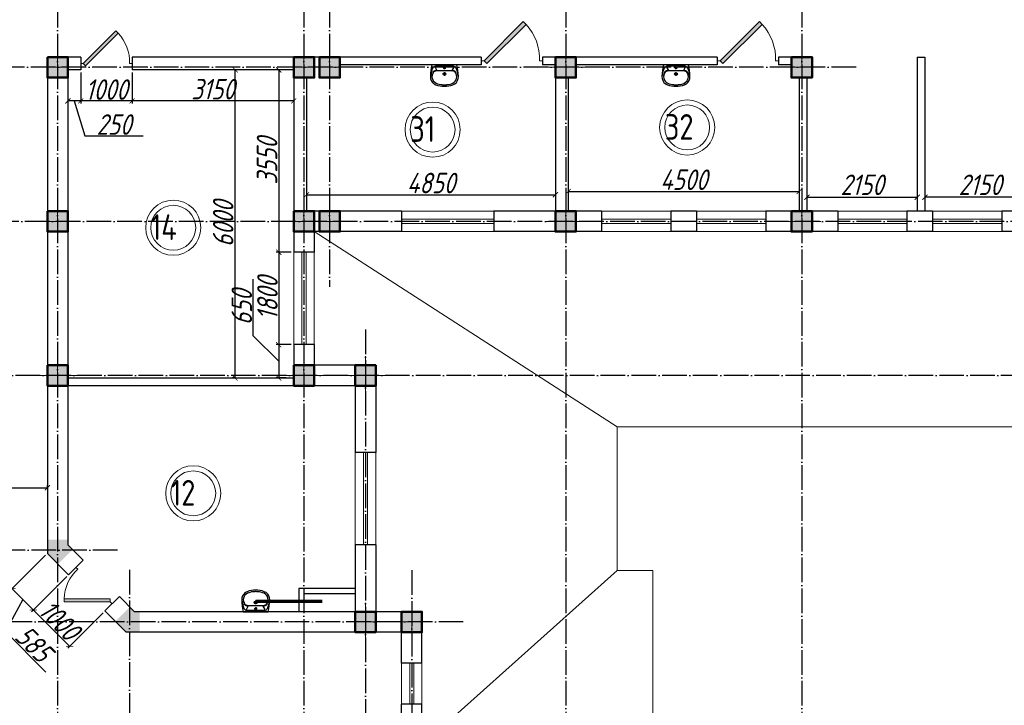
# Model space of a CAD drawing. Extents: x -4445 to 1909585, y 1860 to 289234.
# Tile 77 of 110: x 513676 to 532863, y 234606 to 247956. Entities that reach past the tile are written whole.
import ezdxf

# ---------------------------------------------------------------- set-up
doc = ezdxf.new("R2010")
doc.units = 0
doc.header["$LTSCALE"] = 0.5
doc.header["$MEASUREMENT"] = 0
doc.header["$PDMODE"] = 34
doc.header["$PDSIZE"] = 3
doc.linetypes.add('ACAD_ISO04W100', pattern=[30, 24, -3, 0, -3])
doc.layers.get('0').update_dxf_attribs({"linetype": 'CONTINUOUS', "lineweight": 18})
doc.layers.get('DEFPOINTS').update_dxf_attribs({"color": 2, "linetype": 'CONTINUOUS', "lineweight": 13})
for name, color, linetype in [('kolonn', 7, 'CONTINUOUS'), ('os', 3, 'CONTINUOUS'), ('su', 7, 'CONTINUOUS')]:
    doc.layers.add(name, color=color, linetype=linetype)
doc.layers.add('К1', color=24, linetype='бытовая канализация', lineweight=70)
doc.styles.get("Standard").update_dxf_attribs({"font": 'spds.shx', "oblique": 15})
doc.linetypes.add('бытовая канализация', pattern='A,5,-0.5,["К1",Standard,S=0.7,R=0,X=0,Y=-0.35],-2', length=7.5)
doc.dimstyles.new('ISO-25', dxfattribs={"dimtxt": 400, "dimasz": 100, "dimexe": 50, "dimexo": 50, "dimgap": 20, "dimtad": 1, "dimdec": 0, "dimtxsty": 'Standard', "dimblk": 'ARCHTICK', "dimcen": 20, "dimclrd": 1, "dimclre": 1, "dimadec": 0, "dimazin": 0, "dimtfac": 1, "dimtdec": 0, "dimtmove": 0, "dimatfit": 3, "dimldrblk": 'ARCHTICK', "dimfxl": 1, "dimarcsym": 0})

# ---------------------------------------------------------------- blocks, each defined once
blk = doc.blocks.new('jfgjhsdf')
blk.add_hatch(color=1).paths.add_polyline_path([(-593, 731), (-637, 687), (0, 50), (44, 94)])
at = {"color": 1}
for p, q in [((0, 1000), (0, 950)), ((0, 50), (0, 0))]:
    blk.add_line(p, q, dxfattribs=at)
blk.add_lwpolyline([(0, 50), (-637, 687), (-593, 731), (44, 94), (0, 50)], dxfattribs=at)
blk.add_arc((-33, 130), 821, 87.662, 132.9147, dxfattribs=at)
blk = doc.blocks.new('_ArchTick')
at = {"color": 0, "linetype": 'ByBlock', "const_width": 0.15}
blk.add_lwpolyline([(-0.5, -0.5), (0.5, 0.5)], dxfattribs=at)
blk = doc.blocks.new('*D2473')
at = {"color": 1, "lineweight": -2, "transparency": 16777216}
for p, q in [((511616, 238847), (511616, 238892)), ((514216, 238847), (514216, 238892)), ((511616, 238842), (514216, 238842))]:
    blk.add_line(p, q, dxfattribs=at)
at = {"layer": 'DEFPOINTS', "color": 0, "transparency": 16777216}
for p in [(511616, 238797), (514216, 238842), (514216, 238797)]:
    blk.add_point(p, dxfattribs=at)
at = {"color": 1, "lineweight": -2, "transparency": 16777216, "xscale": 100, "yscale": 100, "zscale": 100, "rotation": 180}
blk.add_blockref('_ArchTick', (511616, 238842), dxfattribs=at)
at = {"color": 1, "lineweight": -2, "transparency": 16777216, "xscale": 100, "yscale": 100, "zscale": 100}
blk.add_blockref('_ArchTick', (514216, 238842), dxfattribs=at)
at = {"color": 0, "transparency": 16777216, "insert": (512916, 239077), "char_height": 400, "attachment_point": 5}
blk.add_mtext('2600', dxfattribs=at)
blk = doc.blocks.new('*D2348')
at = {"color": 1, "lineweight": -2, "transparency": 16777216}
for p, q in [((517873, 246979), (517824, 246979)), ((517874, 240979), (517874, 246979)), ((517873, 240979), (517824, 240979))]:
    blk.add_line(p, q, dxfattribs=at)
at = {"layer": 'DEFPOINTS', "color": 0, "transparency": 16777216}
for p in [(517874, 246979), (517923, 246979), (517923, 240979)]:
    blk.add_point(p, dxfattribs=at)
at = {"color": 1, "lineweight": -2, "transparency": 16777216, "xscale": 100, "yscale": 100, "zscale": 100}
for p, rotation in [((517874, 246979), 90), ((517874, 240979), 270)]:
    blk.add_blockref('_ArchTick', p, dxfattribs=dict(at, rotation=rotation))
at = {"color": 0, "transparency": 16777216, "insert": (517642, 243979), "char_height": 400, "attachment_point": 5, "rotation": 90}
blk.add_mtext('6000', dxfattribs=at)
blk = doc.blocks.new('*D2475')
at = {"color": 1, "lineweight": -2, "transparency": 16777216}
for p, q in [((519266, 244655), (519266, 244497)), ((524116, 244655), (524116, 244497)), ((519266, 244547), (524116, 244547))]:
    blk.add_line(p, q, dxfattribs=at)
at = {"layer": 'DEFPOINTS', "color": 0, "transparency": 16777216}
for p in [(519266, 244705), (524116, 244705), (524116, 244547)]:
    blk.add_point(p, dxfattribs=at)
at = {"color": 1, "lineweight": -2, "transparency": 16777216, "xscale": 100, "yscale": 100, "zscale": 100, "rotation": 180}
blk.add_blockref('_ArchTick', (519266, 244547), dxfattribs=at)
at = {"color": 1, "lineweight": -2, "transparency": 16777216, "xscale": 100, "yscale": 100, "zscale": 100}
blk.add_blockref('_ArchTick', (524116, 244547), dxfattribs=at)
at = {"color": 0, "transparency": 16777216, "insert": (521691, 244775), "char_height": 400, "attachment_point": 5}
blk.add_mtext('4850', dxfattribs=at)
blk = doc.blocks.new('*D2476')
at = {"color": 1, "lineweight": -2, "transparency": 16777216}
for p, q in [((524366, 244690), (524366, 244562)), ((528866, 244690), (528866, 244562)), ((524366, 244612), (528866, 244612))]:
    blk.add_line(p, q, dxfattribs=at)
at = {"layer": 'DEFPOINTS', "color": 0, "transparency": 16777216}
for p in [(524366, 244740), (528866, 244740), (528866, 244612)]:
    blk.add_point(p, dxfattribs=at)
at = {"color": 1, "lineweight": -2, "transparency": 16777216, "xscale": 100, "yscale": 100, "zscale": 100, "rotation": 180}
blk.add_blockref('_ArchTick', (524366, 244612), dxfattribs=at)
at = {"color": 1, "lineweight": -2, "transparency": 16777216, "xscale": 100, "yscale": 100, "zscale": 100}
blk.add_blockref('_ArchTick', (528866, 244612), dxfattribs=at)
at = {"color": 0, "transparency": 16777216, "insert": (526616, 244840), "char_height": 400, "attachment_point": 5}
blk.add_mtext('4500', dxfattribs=at)
blk = doc.blocks.new('*D2363')
at = {"color": 1, "lineweight": -2, "transparency": 16777216}
for p, q in [((529016, 244604), (529016, 244448)), ((529016, 244498), (531166, 244498)), ((531166, 244604), (531166, 244448))]:
    blk.add_line(p, q, dxfattribs=at)
at = {"layer": 'DEFPOINTS', "color": 0, "transparency": 16777216}
for p in [(529016, 244654), (531166, 244654), (531166, 244498)]:
    blk.add_point(p, dxfattribs=at)
at = {"color": 1, "lineweight": -2, "transparency": 16777216, "xscale": 100, "yscale": 100, "zscale": 100, "rotation": 180}
blk.add_blockref('_ArchTick', (529016, 244498), dxfattribs=at)
at = {"color": 1, "lineweight": -2, "transparency": 16777216, "xscale": 100, "yscale": 100, "zscale": 100}
blk.add_blockref('_ArchTick', (531166, 244498), dxfattribs=at)
at = {"color": 0, "transparency": 16777216, "insert": (530091, 244741), "char_height": 400, "attachment_point": 5}
blk.add_mtext('2150', dxfattribs=at)
blk = doc.blocks.new('*D2364')
at = {"color": 1, "lineweight": -2, "transparency": 16777216}
for p, q in [((531316, 244604), (531316, 244448)), ((533466, 244498), (531316, 244498)), ((533466, 244604), (533466, 244448))]:
    blk.add_line(p, q, dxfattribs=at)
at = {"layer": 'DEFPOINTS', "color": 0, "transparency": 16777216}
for p in [(531316, 244654), (533466, 244654), (531316, 244498)]:
    blk.add_point(p, dxfattribs=at)
at = {"color": 1, "lineweight": -2, "transparency": 16777216, "xscale": 100, "yscale": 100, "zscale": 100, "rotation": 180}
blk.add_blockref('_ArchTick', (531316, 244498), dxfattribs=at)
at = {"color": 1, "lineweight": -2, "transparency": 16777216, "xscale": 100, "yscale": 100, "zscale": 100}
blk.add_blockref('_ArchTick', (533466, 244498), dxfattribs=at)
at = {"color": 0, "transparency": 16777216, "insert": (532391, 244741), "char_height": 400, "attachment_point": 5}
blk.add_mtext('2150', dxfattribs=at)
blk = doc.blocks.new('ghsdd')
at = {"ltscale": 50}
h = blk.add_hatch(color=256, dxfattribs=at)
h.paths.add_polyline_path([(0, 200), (-200, 200), (-200, 0), (0, 0)])
h.paths.add_polyline_path([(200, 0), (200, 200), (0, 200), (0, 0)])
h.paths.add_polyline_path([(0, 0), (-200, 0), (-200, -200), (0, -200)])
h.paths.add_polyline_path([(0, 0), (0, -200), (200, -200), (200, 0)])
at = {"lineweight": 0}
for p, q in [((0, -374), (0, 374)), ((-374, 0), (374, 0))]:
    blk.add_line(p, q, dxfattribs=at)
at = {"lineweight": 50, "ltscale": 50}
blk.add_lwpolyline([(200, 200), (200, -200), (-200, -200), (-200, 200), (200, 200)], dxfattribs=at)
blk = doc.blocks.new('*D2717')
at = {"color": 1, "lineweight": -2, "transparency": 16777216}
for p, q in [((514594, 237114), (513907, 236426)), ((514649, 235755), (513942, 236462)), ((515301, 236407), (514614, 235719))]:
    blk.add_line(p, q, dxfattribs=at)
at = {"layer": 'DEFPOINTS', "color": 0, "transparency": 16777216}
for p in [(514629, 237149), (513942, 236462), (515337, 236442)]:
    blk.add_point(p, dxfattribs=at)
at = {"color": 1, "lineweight": -2, "transparency": 16777216, "xscale": 100, "yscale": 100, "zscale": 100}
for p, rotation in [((513942, 236462), 135), ((514649, 235755), 315)]:
    blk.add_blockref('_ArchTick', p, dxfattribs=dict(at, rotation=rotation))
at = {"color": 0, "transparency": 16777216, "insert": (514451, 236264), "char_height": 400, "attachment_point": 5, "rotation": 315}
blk.add_mtext('1000', dxfattribs=at)
blk = doc.blocks.new('*D2718')
at = {"color": 1, "lineweight": -2, "transparency": 16777216}
for p, q in [((514180, 237528), (513493, 236840)), ((514594, 237114), (513907, 236426)), ((513942, 236462), (513528, 236875)), ((513735, 236669), (513399, 236043)), ((513399, 236043), (514189, 235253))]:
    blk.add_line(p, q, dxfattribs=at)
at = {"layer": 'DEFPOINTS', "color": 0, "transparency": 16777216}
for p in [(514216, 237563), (514629, 237149), (513528, 236875)]:
    blk.add_point(p, dxfattribs=at)
at = {"color": 1, "lineweight": -2, "transparency": 16777216, "xscale": 100, "yscale": 100, "zscale": 100}
for p, rotation in [((513528, 236875), 135), ((513942, 236462), 315)]:
    blk.add_blockref('_ArchTick', p, dxfattribs=dict(at, rotation=rotation))
at = {"color": 0, "transparency": 16777216, "insert": (513949, 235804), "char_height": 400, "attachment_point": 5, "rotation": 315}
blk.add_mtext('585', dxfattribs=at)
blk = doc.blocks.new('*D2719')
at = {"color": 1, "lineweight": -2, "transparency": 16777216}
for p, q in [((518781, 246979), (518674, 246979)), ((518724, 246979), (518724, 243429)), ((518966, 243429), (518674, 243429))]:
    blk.add_line(p, q, dxfattribs=at)
at = {"layer": 'DEFPOINTS', "color": 0, "transparency": 16777216}
for p in [(518831, 246979), (518724, 243429), (519016, 243429)]:
    blk.add_point(p, dxfattribs=at)
at = {"color": 1, "lineweight": -2, "transparency": 16777216, "xscale": 100, "yscale": 100, "zscale": 100}
for p, rotation in [((518724, 246979), 90), ((518724, 243429), 270)]:
    blk.add_blockref('_ArchTick', p, dxfattribs=dict(at, rotation=rotation))
at = {"color": 0, "transparency": 16777216, "insert": (518496, 245204), "char_height": 400, "attachment_point": 5, "rotation": 90}
blk.add_mtext('3550', dxfattribs=at)
blk = doc.blocks.new('*D2720')
at = {"color": 1, "lineweight": -2, "transparency": 16777216}
for p, q in [((518966, 243429), (518674, 243429)), ((518724, 243429), (518724, 241629)), ((518966, 241629), (518674, 241629))]:
    blk.add_line(p, q, dxfattribs=at)
at = {"layer": 'DEFPOINTS', "color": 0, "transparency": 16777216}
for p in [(519016, 243429), (518724, 241629), (519016, 241629)]:
    blk.add_point(p, dxfattribs=at)
at = {"color": 1, "lineweight": -2, "transparency": 16777216, "xscale": 100, "yscale": 100, "zscale": 100}
for p, rotation in [((518724, 243429), 90), ((518724, 241629), 270)]:
    blk.add_blockref('_ArchTick', p, dxfattribs=dict(at, rotation=rotation))
at = {"color": 0, "transparency": 16777216, "insert": (518504, 242529), "char_height": 400, "attachment_point": 5, "rotation": 90}
blk.add_mtext('1800', dxfattribs=at)
blk = doc.blocks.new('*D2721')
at = {"color": 1, "lineweight": -2, "transparency": 16777216}
for p, q in [((518224, 241803), (518224, 242905)), ((518724, 241304), (518224, 241803)), ((518966, 241629), (518674, 241629)), ((518724, 241629), (518724, 240979)), ((518867, 240979), (518674, 240979))]:
    blk.add_line(p, q, dxfattribs=at)
at = {"layer": 'DEFPOINTS', "color": 0, "transparency": 16777216}
for p in [(519016, 241629), (518724, 240979), (518917, 240979)]:
    blk.add_point(p, dxfattribs=at)
at = {"color": 1, "lineweight": -2, "transparency": 16777216, "xscale": 100, "yscale": 100, "zscale": 100}
for p, rotation in [((518724, 241629), 90), ((518724, 240979), 270)]:
    blk.add_blockref('_ArchTick', p, dxfattribs=dict(at, rotation=rotation))
at = {"color": 0, "transparency": 16777216, "insert": (518004, 242354), "char_height": 400, "attachment_point": 5, "rotation": 90}
blk.add_mtext('650', dxfattribs=at)
blk = doc.blocks.new('*D2722')
at = {"color": 1, "lineweight": -2, "transparency": 16777216}
for p, q in [((515866, 246929), (515866, 246325)), ((519016, 246592), (519016, 246325)), ((519016, 246375), (515866, 246375))]:
    blk.add_line(p, q, dxfattribs=at)
at = {"layer": 'DEFPOINTS', "color": 0, "transparency": 16777216}
for p in [(515866, 246979), (519016, 246642), (515866, 246375)]:
    blk.add_point(p, dxfattribs=at)
at = {"color": 1, "lineweight": -2, "transparency": 16777216, "xscale": 100, "yscale": 100, "zscale": 100, "rotation": 180}
blk.add_blockref('_ArchTick', (515866, 246375), dxfattribs=at)
at = {"color": 1, "lineweight": -2, "transparency": 16777216, "xscale": 100, "yscale": 100, "zscale": 100}
blk.add_blockref('_ArchTick', (519016, 246375), dxfattribs=at)
at = {"color": 0, "transparency": 16777216, "insert": (517441, 246603), "char_height": 400, "attachment_point": 5}
blk.add_mtext('3150', dxfattribs=at)
blk = doc.blocks.new('*D2723')
at = {"color": 1, "lineweight": -2, "transparency": 16777216}
for p, q in [((514866, 246929), (514866, 246325)), ((515866, 246929), (515866, 246325)), ((515866, 246375), (514866, 246375))]:
    blk.add_line(p, q, dxfattribs=at)
at = {"layer": 'DEFPOINTS', "color": 0, "transparency": 16777216}
for p in [(514866, 246979), (515866, 246979), (514866, 246375)]:
    blk.add_point(p, dxfattribs=at)
at = {"color": 1, "lineweight": -2, "transparency": 16777216, "xscale": 100, "yscale": 100, "zscale": 100, "rotation": 180}
blk.add_blockref('_ArchTick', (514866, 246375), dxfattribs=at)
at = {"color": 1, "lineweight": -2, "transparency": 16777216, "xscale": 100, "yscale": 100, "zscale": 100}
blk.add_blockref('_ArchTick', (515866, 246375), dxfattribs=at)
at = {"color": 0, "transparency": 16777216, "insert": (515366, 246595), "char_height": 400, "attachment_point": 5}
blk.add_mtext('1000', dxfattribs=at)
blk = doc.blocks.new('*D2724')
at = {"color": 1, "lineweight": -2, "transparency": 16777216}
for p, q in [((514866, 246929), (514866, 246325)), ((514616, 246473), (514616, 246325)), ((514866, 246375), (514616, 246375)), ((514741, 246375), (514945, 245695)), ((514945, 245695), (516081, 245695))]:
    blk.add_line(p, q, dxfattribs=at)
at = {"layer": 'DEFPOINTS', "color": 0, "transparency": 16777216}
for p in [(514866, 246979), (514616, 246523), (514616, 246375)]:
    blk.add_point(p, dxfattribs=at)
at = {"color": 1, "lineweight": -2, "transparency": 16777216, "xscale": 100, "yscale": 100, "zscale": 100, "rotation": 180}
blk.add_blockref('_ArchTick', (514616, 246375), dxfattribs=at)
at = {"color": 1, "lineweight": -2, "transparency": 16777216, "xscale": 100, "yscale": 100, "zscale": 100}
blk.add_blockref('_ArchTick', (514866, 246375), dxfattribs=at)
at = {"color": 0, "transparency": 16777216, "insert": (515513, 245915), "char_height": 400, "attachment_point": 5}
blk.add_mtext('250', dxfattribs=at)
blk = doc.blocks.new('UM_8')
for p, q in [((244, 0), (-244, 0)), ((-182, -45), (-146, -110)), ((175, -30), (-175, -30)), ((142, -120), (-132, -120)), ((35, -180), (-35, -180)), ((27, -61), (-27, -61)), ((0, -88), (0, -34)), ((0, -145), (0, -215)), ((182, -45), (146, -110))]:
    blk.add_line(p, q)
for centre, radius in [((0, -180), 27), ((0, -61), 17), ((0, -180), 17)]:
    blk.add_circle(centre, radius)
for centre, radius, start, end in [((-244, 0), 0.5, 90, 167.3206), ((244, 0), 0.5, 12.6794, 90), ((894, -257), 1167, 167.3206, 178.6525), ((68, -206), 330, 154.5977, 180.3349), ((-104, -233), 138, 141.0504, 245.2718), ((-175, -90), 60, 90, 154.5977), ((-104, -233), 148, 141.0504, 147.7493), ((-139, -232), 123, 98.7111, 129.9424), ((-139, -232), 113, 86.1548, 129.9424), ((139, -232), 113, 50.0576, 93.8452), ((139, -232), 123, 50.0576, 81.2889), ((104, -233), 138, 294.7282, 38.9496), ((175, -90), 60, 25.4023, 90), ((104, -233), 148, 32.2507, 38.9496), ((-68, -206), 330, 359.6651, 25.4023), ((-894, -257), 1167, 1.3475, 12.6794), ((-104, -234), 169, 178.312, 234.1043), ((-273, -229), 0.5, 358.312, 358.6525), ((-27, -71), 347, 239.6448, 267.5368), ((-27, -71), 317, 244.8898, 267.5368), ((27, -71), 317, 272.4632, 300.3552), ((27, -71), 347, 272.4632, 300.3552), ((104, -234), 169, 305.8957, 1.688), ((273, -229), 0.5, 181.3475, 181.688), ((0, 80), 500, 265.1692, 274.8308), ((0, 80), 470, 265.1692, 274.8308)]:
    blk.add_arc(centre, radius, start, end)

msp = doc.modelspace()

# ---------------------------------------------------------------- hatches: boundary and pattern name
at = {"layer": 'kolonn'}
h = msp.add_hatch(color=256, dxfattribs=at)
h.paths.add_polyline_path([(511215.854, 237828.622), (511215.854, 237728.622), (511124.433, 237637.2), (511407.276, 237354.358), (511615.854, 237562.936), (511615.854, 237828.622)])
h.paths.add_polyline_path([(514424.433, 237354.358), (514707.276, 237637.2), (514615.854, 237728.622), (514615.854, 237828.622), (514215.854, 237828.622), (514215.854, 237562.936)])
h.paths.add_polyline_path([(516015.854, 236428.622), (515915.854, 236428.622), (515824.433, 236520.043), (515541.59, 236237.2), (515750.169, 236028.622), (516015.854, 236028.622)])
h.paths.add_polyline_path([(516015.854, 231628.622), (515750.169, 231628.622), (515541.59, 231420.043), (515824.433, 231137.2), (515915.854, 231228.622), (516015.854, 231228.622)])
h.paths.add_polyline_path([(514615.854, 229828.622), (514615.854, 229928.622), (514707.276, 230020.043), (514424.433, 230302.886), (514215.854, 230094.307), (514215.854, 229828.622)])
h.paths.add_polyline_path([(511124.433, 230020.043), (511215.854, 229928.622), (511215.854, 229828.622), (511615.854, 229828.622), (511615.854, 230094.307), (511407.276, 230302.886)])
h.paths.add_polyline_path([(509815.854, 231228.622), (509915.854, 231228.622), (510007.276, 231137.2), (510290.118, 231420.043), (510081.54, 231628.622), (509815.854, 231628.622)])
h.paths.add_polyline_path([(510007.276, 236520.043), (509915.854, 236428.622), (509815.854, 236428.622), (509815.854, 236028.622), (510081.54, 236028.622), (510290.118, 236237.2)])

# ---------------------------------------------------------------- linework, layer by layer
at = {"lineweight": 30}
for p, q in [((514215.854, 247228.622), (514215.854, 237562.936)), ((514865.854, 247228.622), (514215.854, 247228.622)), ((514865.854, 247228.622), (514865.854, 246978.622)), ((522665.854, 247228.622), (515865.854, 247228.622)), ((515865.854, 247228.622), (515865.854, 246978.622)), ((519415.854, 247228.622), (519015.854, 247228.622)), ((527265.854, 247228.622), (523865.854, 247228.622)), ((529115.854, 247228.622), (528465.854, 247228.622)), ((531165.854, 247228.622), (531165.854, 244228.622)), ((531165.854, 247228.622), (531315.854, 247228.622)), ((531315.854, 247228.622), (531315.854, 244228.622)), ((514615.854, 246978.622), (514615.854, 237728.622)), ((514865.854, 246978.622), (514615.854, 246978.622)), ((519015.854, 246978.622), (515865.854, 246978.622)), ((519015.854, 246978.622), (519015.854, 243428.622)), ((522665.854, 247078.622), (519915.854, 247078.622)), ((524115.854, 247078.622), (523865.854, 247078.622)), ((527265.854, 247078.622), (524515.854, 247078.622)), ((528715.854, 247078.622), (528465.854, 247078.622)), ((519265.854, 246828.622), (519265.854, 244228.622)), ((524115.854, 246828.622), (524115.854, 244228.622)), ((524365.854, 246828.622), (524365.854, 244228.622)), ((528865.854, 246828.622), (528865.854, 244228.622)), ((529015.854, 246828.622), (529015.854, 244228.622)), ((521115.854, 244228.622), (519265.854, 244228.622)), ((519415.854, 244228.622), (519415.854, 243428.622)), ((519515.854, 244228.622), (519515.854, 243828.622)), ((521115.854, 244228.622), (521115.854, 243828.622)), ((524115.854, 244228.622), (522915.854, 244228.622)), ((522915.854, 244228.622), (522915.854, 243828.622)), ((525015.854, 244228.622), (524365.854, 244228.622)), ((525015.854, 244228.622), (525015.854, 243828.622)), ((526865.854, 244228.622), (526365.854, 244228.622)), ((526365.854, 244228.622), (526365.854, 243828.622)), ((526865.854, 244228.622), (526865.854, 243828.622)), ((529615.854, 244228.622), (528215.854, 244228.622)), ((528215.854, 244228.622), (528215.854, 243828.622)), ((529615.854, 244228.622), (529615.854, 243828.622)), ((531465.854, 244228.622), (530965.854, 244228.622)), ((530965.854, 244228.622), (530965.854, 243828.622)), ((531465.854, 244228.622), (531465.854, 243828.622)), ((534215.854, 244228.622), (532815.854, 244228.622)), ((532815.854, 244228.622), (532815.854, 243828.622)), ((521115.854, 243828.622), (519415.854, 243828.622)), ((525015.854, 243828.622), (522915.854, 243828.622)), ((526865.854, 243828.622), (526365.854, 243828.622)), ((529615.854, 243828.622), (528215.854, 243828.622)), ((531465.854, 243828.622), (530965.854, 243828.622)), ((534215.854, 243828.622), (532815.854, 243828.622)), ((519415.854, 243428.622), (519015.854, 243428.622)), ((519415.854, 241628.622), (519015.854, 241628.622)), ((519015.854, 241628.622), (519015.854, 240828.622)), ((519415.854, 241628.622), (519415.854, 241228.622)), ((520615.854, 241228.622), (519415.854, 241228.622)), ((520615.854, 241228.622), (520615.854, 239528.622)), ((519015.854, 240978.622), (514615.854, 240978.622)), ((520215.854, 240828.622), (514615.854, 240828.622)), ((520215.854, 240828.622), (520215.854, 239528.622)), ((520615.854, 239528.622), (520215.854, 239528.622)), ((514912.301, 237432.175), (514615.854, 237728.622)), ((520615.854, 237728.622), (520215.854, 237728.622)), ((520215.854, 237728.622), (520215.854, 236428.622)), ((520615.854, 237728.622), (520615.854, 236428.622)), ((514629.458, 237149.332), (514215.854, 237562.936)), ((514912.301, 237432.175), (514629.458, 237149.332)), ((519115.854, 236878.622), (519115.854, 236428.622)), ((520215.854, 236878.622), (519115.854, 236878.622)), ((519215.854, 236778.622), (519215.854, 236428.622)), ((520215.854, 236778.622), (519215.854, 236778.622)), ((515619.408, 236725.068), (515336.565, 236442.226)), ((515915.854, 236428.622), (515619.408, 236725.068)), ((515750.169, 236028.622), (515336.565, 236442.226)), ((520215.854, 236428.622), (515915.854, 236428.622)), ((521515.854, 236428.622), (520615.854, 236428.622)), ((521515.854, 235428.622), (521515.854, 236428.622)), ((521115.854, 236028.622), (515750.169, 236028.622)), ((521115.854, 235428.622), (521115.854, 236028.622)), ((521515.854, 235428.622), (521115.854, 235428.622)), ((521515.854, 234628.622), (521115.854, 234628.622)), ((521115.854, 233028.622), (521115.854, 234628.622)), ((521515.854, 233028.622), (521515.854, 234628.622))]:
    msp.add_line(p, q, dxfattribs=at)
at = {"color": 1}
for p, q in [((522915.854, 244228.622), (521115.854, 244228.622)), ((522915.854, 244068.622), (521115.854, 244068.622)), ((525015.854, 244228.622), (526365.854, 244228.622)), ((525015.854, 244068.622), (526365.854, 244068.622)), ((528215.854, 244228.622), (526865.854, 244228.622)), ((528215.854, 244068.622), (526865.854, 244068.622)), ((529615.854, 244228.622), (530965.854, 244228.622)), ((529615.854, 244068.622), (530965.854, 244068.622)), ((532815.854, 244228.622), (531465.854, 244228.622)), ((532815.854, 244068.622), (531465.854, 244068.622)), ((521115.854, 243988.622), (522915.854, 243988.622)), ((526365.854, 243988.622), (525015.854, 243988.622)), ((526865.854, 243988.622), (528215.854, 243988.622)), ((530965.854, 243988.622), (529615.854, 243988.622)), ((531465.854, 243988.622), (532815.854, 243988.622)), ((521115.854, 243828.622), (522915.854, 243828.622)), ((526365.854, 243828.622), (525015.854, 243828.622)), ((526865.854, 243828.622), (528215.854, 243828.622)), ((530965.854, 243828.622), (529615.854, 243828.622)), ((531465.854, 243828.622), (532815.854, 243828.622)), ((519015.854, 241628.622), (519015.854, 243428.622)), ((519175.854, 241628.622), (519175.854, 243428.622)), ((519255.854, 243428.622), (519255.854, 241628.622)), ((519415.854, 243428.622), (519415.854, 241628.622)), ((520215.854, 237728.622), (520215.854, 239528.622)), ((520375.854, 237728.622), (520375.854, 239528.622)), ((520455.854, 239528.622), (520455.854, 237728.622)), ((520615.854, 239528.622), (520615.854, 237728.622)), ((521115.854, 235428.622), (521115.854, 234628.622)), ((521275.854, 235428.622), (521275.854, 234628.622)), ((521355.854, 234628.622), (521355.854, 235428.622)), ((521515.854, 234628.622), (521515.854, 235428.622))]:
    msp.add_line(p, q, dxfattribs=at)
for p, q in [((525315.854, 240028.622), (519415.854, 243828.622)), ((525315.854, 237228.622), (521515.854, 233828.622))]:
    msp.add_line(p, q)
at = {"lineweight": 30}
for points in [[(519015.854, 246828.622), (519415.854, 246828.622), (519415.854, 247228.622), (519015.854, 247228.622)], [(519515.854, 246828.622), (519915.854, 246828.622), (519915.854, 247228.622), (519515.854, 247228.622)], [(524115.854, 246828.622), (524515.854, 246828.622), (524515.854, 247228.622), (524115.854, 247228.622)], [(528715.854, 246828.622), (529115.854, 246828.622), (529115.854, 247228.622), (528715.854, 247228.622)]]:
    msp.add_lwpolyline(points, close=True, dxfattribs=at)
for points in [[(522665.854, 247228.622), (522665.854, 247078.622)], [(523865.854, 247228.622), (523865.854, 247078.622)], [(527265.854, 247228.622), (527265.854, 247078.622)], [(528465.854, 247228.622), (528465.854, 247078.622)]]:
    msp.add_lwpolyline(points, dxfattribs=at)
msp.add_lwpolyline([(548615.854, 240028.622), (525315.854, 240028.622), (525315.854, 237228.622), (526015.854, 237228.622), (526015.854, 230428.622), (525315.854, 230428.622), (525315.854, 222028.622)])
at = {"color": 1}
for centre, radius in [((526684.049, 245857.991), 537.019), ((521723.694, 245815.464), 537.019), ((521723.694, 245815.464), 437.019), ((526684.049, 245857.991), 437.019), ((516668.709, 243905.04), 537.019), ((516668.709, 243905.04), 437.019), ((517058.413, 238733.27), 537.019), ((517058.413, 238733.27), 437.019)]:
    msp.add_circle(centre, radius, dxfattribs=at)
at = {"layer": 'os', "color": 3, "linetype": 'ACAD_ISO04W100', "ltscale": 40}
for p, q in [((514415.854, 262684.873), (514415.854, 201461.156)), ((519215.854, 262684.873), (519215.854, 201461.156)), ((519715.854, 262684.873), (519715.854, 242756.495)), ((524315.854, 262684.873), (524315.854, 201461.156)), ((528915.854, 262684.873), (528915.854, 201461.156)), ((529973.644, 247028.622), (467065.931, 247028.622)), ((549664.319, 244028.622), (467065.931, 244028.622)), ((520415.854, 241925.876), (520415.854, 201461.156)), ((558481.194, 241028.622), (467065.931, 241028.622)), ((515584.346, 237628.622), (467065.931, 237628.622)), ((515815.854, 237243.916), (515815.854, 201461.156)), ((521315.854, 237234.531), (521315.854, 201461.156)), ((522320.787, 236228.622), (467065.931, 236228.622))]:
    msp.add_line(p, q, dxfattribs=at)
at = {"layer": 'К1'}
msp.add_line((518275.702, 236635.622), (519568.542, 236635.622), dxfattribs=at)

# ---------------------------------------------------------------- block references
at = {"xscale": 1.2, "yscale": 1.2, "zscale": 1.2, "rotation": 270}
for p in [(522665.854, 247153.622), (527265.854, 247153.622)]:
    msp.add_blockref('jfgjhsdf', p, dxfattribs=at)
for p, rotation in [((514865.854, 247103.622), 270), ((515477.986, 236583.647), 45.00000000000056)]:
    msp.add_blockref('jfgjhsdf', p, dxfattribs=dict(rotation=rotation))
at = {"layer": 'kolonn', "xscale": -1}
for p in [(514415.854, 247028.622), (519215.854, 247028.622), (519715.854, 247028.622), (524315.854, 247028.622), (528915.854, 247028.622), (514415.854, 244028.622), (519215.854, 244028.622), (519715.854, 244028.622), (524315.854, 244028.622), (528915.854, 244028.622), (514415.854, 241028.622), (519215.854, 241028.622), (520415.854, 241028.622), (520415.854, 236228.622), (521315.854, 236228.622)]:
    msp.add_blockref('ghsdd', p, dxfattribs=at)
at = {"layer": 'su'}
for p in [(521952.429, 247078.622), (526464.679, 247078.622)]:
    msp.add_blockref('UM_8', p, dxfattribs=at)
at = {"layer": 'su', "rotation": 180.0000000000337}
msp.add_blockref('UM_8', (518275.702, 236428.622), dxfattribs=at)

# ---------------------------------------------------------------- texts
at = {"color": 1}
for s, p in [('31', (521287.986, 245575.925)), ('32', (526248.341, 245618.452)), ('14', (516233.001, 243665.501)), ('12', (516622.705, 238493.73))]:
    msp.add_text(s, height=500, dxfattribs=at).set_placement(p)

# ---------------------------------------------------------------- dimensions: what is measured, and where the dimension line sits
dim = msp.add_linear_dim(base=(514615.854, 246374.974), p1=(514865.854, 246978.622), p2=(514615.854, 246523.403), dimstyle='ISO-25', override={"dimtmove": 1})
dim.commit()
dim.dimension.update_dxf_attribs({"geometry": '*D2724', "text_midpoint": (514964.854, 245914.974)})
dim = msp.add_linear_dim(base=(514865.854, 246374.974), p1=(515865.854, 246978.622), p2=(514865.854, 246978.622), dimstyle='ISO-25', override={"dimtmove": 1})
dim.commit()
dim.dimension.update_dxf_attribs({"geometry": '*D2723', "text_midpoint": (515365.854, 246374.974), "dimtype": 160})
for base, p1, p2, picture, middle in [((515865.854, 246374.974), (519015.854, 246642.148), (515865.854, 246978.622), '*D2722', (517440.854, 246603.259)), ((524115.854, 244546.528), (519265.854, 244705.163), (524115.854, 244705.163), '*D2475', (521690.854, 244774.812)), ((528865.854, 244611.71), (524365.854, 244739.519), (528865.854, 244739.519), '*D2476', (526615.854, 244839.994)), ((531315.854, 244497.676), (533465.854, 244654.356), (531315.854, 244654.356), '*D2364', (532390.854, 244741.453)), ((514215.854, 238841.949), (511615.854, 238796.741), (514215.854, 238796.741), '*D2473', (512915.854, 239077.441))]:
    dim = msp.add_linear_dim(base=base, p1=p1, p2=p2, dimstyle='ISO-25')
    dim.commit()
    dim.dimension.update_dxf_attribs({"geometry": picture, "text_midpoint": middle})
for base, p1, p2, angle, picture, middle in [((517873.782, 246978.622), (517923.053, 240978.622), (517923.053, 246978.622), 90, '*D2348', (517642.207, 243978.622)), ((518724.029, 243428.622), (518830.871, 246978.622), (519015.854, 243428.622), 90, '*D2719', (518495.745, 245203.622)), ((531165.854, 244497.676), (529015.854, 244654.356), (531165.854, 244654.356), 180, '*D2363', (530090.854, 244741.453))]:
    dim = msp.add_linear_dim(base=base, p1=p1, p2=p2, angle=angle, dimstyle='ISO-25')
    dim.commit()
    dim.dimension.update_dxf_attribs({"geometry": picture, "text_midpoint": middle})
for base, p1, p2, angle, picture, middle in [((518724.029, 241628.622), (519015.854, 243428.622), (519015.854, 241628.622), 90, '*D2720', (518504.029, 242528.622)), ((513528.3, 236875.382), (514629.458, 237149.332), (514215.854, 237562.936), 315, '*D2718', (513568.225, 236184.919))]:
    dim = msp.add_linear_dim(base=base, p1=p1, p2=p2, angle=angle, dimstyle='ISO-25', override={"dimtmove": 1})
    dim.commit()
    dim.dimension.update_dxf_attribs({"geometry": picture, "text_midpoint": middle})
dim = msp.add_linear_dim(base=(518724.029, 240978.622), p1=(519015.854, 241628.622), p2=(518916.799, 240978.622), angle=90, dimstyle='ISO-25', override={"dimtmove": 1})
dim.commit()
dim.dimension.update_dxf_attribs({"geometry": '*D2721', "text_midpoint": (518224.029, 241823.228), "dimtype": 160})
dim = msp.add_linear_dim(base=(513941.904, 236461.778), p1=(515336.565, 236442.226), p2=(514629.458, 237149.332), angle=135, dimstyle='ISO-25')
dim.commit()
dim.dimension.update_dxf_attribs({"geometry": '*D2717', "text_midpoint": (514295.457, 236108.224), "dimtype": 161})

doc.saveas('drawing.dxf')
